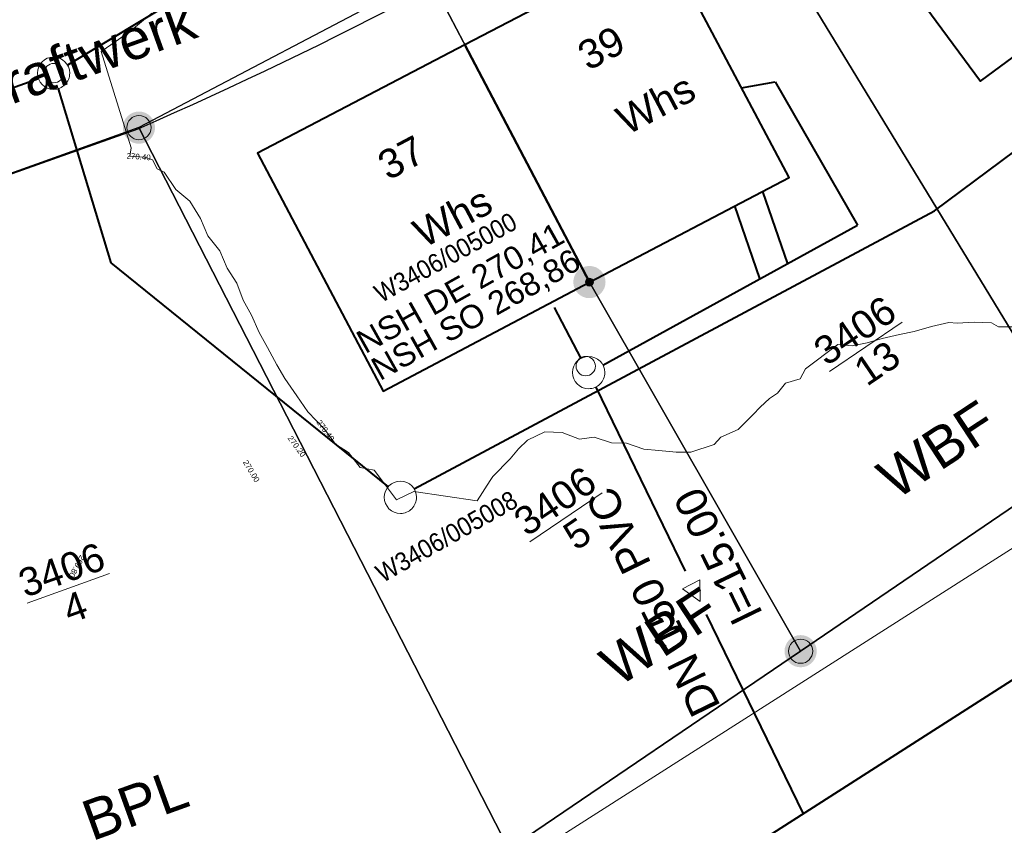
# Model space of a CAD drawing. Header units: millimetres. Extents: x 3402416 to 3403134, y 5267375 to 5268119.
# Tile 169 of 256: x 3402735 to 3402766, y 5267712 to 5267737. Entities that reach past the tile are written whole.
import ezdxf

# ---------------------------------------------------------------- set-up
doc = ezdxf.new("R2010")
doc.units = ezdxf.units.MM
doc.header["$MEASUREMENT"] = 0
doc.linetypes.add('100.5', pattern=[5.5, 3.9, -1.6])
doc.linetypes.add('Zaun', pattern=[3, 1.5, 1.5])
for name, color, linetype, lineweight, true_color in [('ALKIS_Flurstuecksgrenze', 7, 'Continuous', 0, 0xffff80), ('ALKIS_Flurstuecksnummer', 7, 'Continuous', 0, 0xffff80), ('ALKIS_Gebaeude', 7, 'Continuous', 0, 0xcccccc), ('ALKIS_Grenzpunkte_abgemarkt', 7, 'Continuous', 0, 0xffff80), ('ALKIS_Grenzpunkte_endgueltig', 7, 'Continuous', 0, 0x73d156), ('ALKIS_Grenzpunkte_nicht_abgemarkt', 7, 'Continuous', 0, 0xffff80), ('ALKIS_Tatsaechliche Nutzung beschr', 7, 'Continuous', 0, 0x7f7f7f), ('ALKIS_Wege_Fbr_Straßennamen', 7, 'Continuous', 0, 0xcccccc), ('BetaPlan_RW_KW_Schachtnummer', 7, 'Continuous', 0, 0x0072ff), ('BetaPlan_SW_KW_Schachtnummer', 7, 'Continuous', 0, 0xa85100)]:
    doc.layers.add(name, color=color, linetype=linetype, lineweight=lineweight, true_color=true_color)
for name, color, linetype, lineweight in [('ALKIS_Hausnr_Gebaeudenutzung', 255, 'Continuous', 0), ('IVK_Fahrbahnrand', 7, 'Continuous', 0), ('IVK_NSH_Modell Umring Freiborderhoehung', 1, 'Continuous', 0), ('IVK_NSH_Modell Umring Werksareal', 7, 'Continuous', 0), ('IVK_Rahmen Stempel', 7, 'Continuous', 0), ('IVK_RW Kanal', 90, 'Continuous', 0), ('IVK_RW Schacht', 90, 'Continuous', 0), ('IVK_SW DN', 20, 'Continuous', 0), ('IVK_SW Fliessrichtungspfeil', 20, 'Continuous', 0), ('IVK_SW Kanal', 20, 'Continuous', 0), ('IVK_SW Schacht', 20, 'Continuous', 0), ('IVK_SW Schachtanschrieb-Hoehen_NSH', 20, 'Continuous', 0), ('IVK_Zaun', 7, 'Continuous', 0), ('LGL_NSH_Beschriftung_Hoehenlinien_2015', 7, 'Continuous', 0), ('LGL_NSH_Zwischenhoehenlinie_2015', 7, 'Continuous', 0)]:
    doc.layers.add(name, color=color, linetype=linetype, lineweight=lineweight)
doc.styles.add('Arial', font='arial.ttf')
doc.styles.add('Gebaeudefunktion (nur BW)', font='arial.ttf')
doc.styles.add('Name-Bauwerken u. Einrichtungen-F10', font='arial.ttf')
doc.styles.get("Standard").update_dxf_attribs({"font": 'txt.shx'})
doc.styles.add('Style-@Arial Unicode MS', font='ARIALUNI.TTF')
doc.styles.add('Style-arial', font='arial.ttf')
doc.styles.add('Tatsaechliche Nutzung', font='arial.ttf')
doc.styles.add('Textart 0', font='arial.ttf')

# ---------------------------------------------------------------- blocks, each defined once
blk = doc.blocks.new('VA03A')
at = {"linetype": 'Continuous', "lineweight": 13}
h = blk.add_hatch(color=7, dxfattribs=at)
edge = h.paths.add_edge_path(flags=0)
edge.add_arc((0, 0), 0.05, 0, 360)
blk = doc.blocks.new('Grenzpunkt mit Abmarkung')
at = {"color": 0}
blk.add_circle((0, 0), 0.05, dxfattribs=at)
blk = doc.blocks.new('Grenzpunkt_ Abm. nach Quellenlage n. zu spezifizieren')
at = {"linetype": 'Continuous', "extrusion": (0, 0, -1)}
blk.add_hatch(color=0, dxfattribs=at).paths.add_polyline_path([(0, 0.0165, 0.57735), (-0.0143, -0.0083, 0.57735), (0.0143, -0.0082, 0.57735)])
at = {"color": 0}
blk.add_circle((0, 0), 0.0165, dxfattribs=at)
blk = doc.blocks.new('FLIESS_1')
at = {"layer": 'IVK_SW Fliessrichtungspfeil', "color": 7, "linetype": 'Continuous', "lineweight": 13}
for p, q in [((-0.002, -0.002), (-0.002, 0.002)), ((-0.002, 0.002), (0.002, 0)), ((0.002, 0), (-0.002, -0.002))]:
    blk.add_line(p, q, dxfattribs=at)
blk = doc.blocks.new('STEIN')
at = {"color": 0, "linetype": 'ByBlock', "lineweight": -2}
for start, end in [(90, 180), (0, 90), (180, 270), (270, 0)]:
    blk.add_arc((0, 0), 0.00501, start, end, dxfattribs=at)

msp = doc.modelspace()

# ---------------------------------------------------------------- linework, layer by layer
at = {"layer": 'ALKIS_Flurstuecksgrenze', "color": 7, "linetype": 'Continuous', "lineweight": 30, "flags": 128}
for points in [[(3402756.471, 5267742.613), (3402768.305, 5267723.175), (3402777.47, 5267729.388), (3402771.007, 5267739.152), (3402764.474, 5267748.175)], [(3402747.857, 5267738.09), (3402752.849, 5267728.566), (3402759.402, 5267717.111), (3402768.305, 5267723.175), (3402756.471, 5267742.613)], [(3402738.873, 5267733.358), (3402750.348, 5267710.968), (3402759.402, 5267717.111), (3402752.849, 5267728.566), (3402747.857, 5267738.09)], [(3402720.655, 5267726.844), (3402731.45, 5267696.62), (3402732.14, 5267694.7), (3402736.422, 5267697.291), (3402756.379, 5267667.929), (3402758.05, 5267669.03), (3402743.475, 5267690.468), (3402751.778, 5267696.562), (3402759.821, 5267702.455), (3402768.005, 5267708.438), (3402776.039, 5267714.331), (3402784.263, 5267720.354), (3402777.47, 5267729.388), (3402768.305, 5267723.175), (3402759.402, 5267717.111), (3402750.348, 5267710.968), (3402732.73, 5267698.992), (3402722.546, 5267727.514)]]:
    msp.add_lwpolyline(points, close=True, dxfattribs=at)
at = {"layer": 'ALKIS_Flurstuecksgrenze', "color": 7, "linetype": 'Continuous', "lineweight": 30}
msp.add_3dface([(3402722.546, 5267727.514), (3402732.73, 5267698.992), (3402750.348, 5267710.968), (3402738.873, 5267733.358)], dxfattribs=at)
at = {"layer": 'ALKIS_Gebaeude', "color": 7, "linetype": 'Continuous', "lineweight": 40, "flags": 128}
msp.add_lwpolyline([(3402770.957, 5267739.212), (3402765.935, 5267746.164), (3402765.624, 5267745.934), (3402765.775, 5267745.734), (3402760.042, 5267741.502), (3402764.984, 5267734.8)], close=True, dxfattribs=at)
at = {"layer": 'ALKIS_Gebaeude', "color": 7, "linetype": 'Continuous', "lineweight": 40}
for points in [[(3402748.987, 5267735.929), (3402752.849, 5267728.566), (3402759.042, 5267731.808), (3402755.16, 5267739.141)], [(3402752.849, 5267728.566), (3402748.987, 5267735.929), (3402742.555, 5267732.567), (3402746.446, 5267725.184)]]:
    msp.add_3dface(points, dxfattribs=at)
at = {"layer": 'IVK_Fahrbahnrand', "color": 7, "linetype": 'Continuous', "lineweight": 30}
msp.add_line((3402715.26, 5267724.96), (3402738.85, 5267733.32), dxfattribs=at)
msp.add_arc((3402679.74, 5267867.74), 146.84, 293.73516, 301.46914, dxfattribs=at)
at = {"layer": 'IVK_NSH_Modell Umring Freiborderhoehung', "color": 6, "linetype": '100.5', "ltscale": 10, "true_color": 0xe202f2}
msp.add_open_spline([(3402973.402, 5267889.37, 266.63), (3402971.259, 5267898.655, 266.884), (3402973.221, 5267899.259, 266.92), (3402979.065, 5267899.964, 266.983), (3402987.632, 5267901.332, 266.645), (3402996.574, 5267901.247, 267.164), (3402999.854, 5267900.751, 267.116), (3403001.073, 5267899.555, 266.771), (3403007.491, 5267887.112, 261.124), (3403008.555, 5267857.094, 261.209), (3403007.359, 5267813.886, 261.074), (3403006.127, 5267770.161, 261.248), (3402999.63, 5267722.447, 261.063), (3402990.96, 5267699.646, 261.254), (3402984.157, 5267681.314, 261.31), (3402973.541, 5267656.946, 261.224), (3402953.577, 5267621.061, 261.098), (3402931.148, 5267593.163, 261.279), (3402926.345, 5267588.179, 261.563), (3402925.493, 5267583.399, 261.511), (3402911.549, 5267570.877, 261.576), (3402911.412, 5267570.875, 261.58), (3402911.339, 5267570.85, 262.251), (3402902.615, 5267562.888, 262.266), (3402892.302, 5267554.41, 262.276), (3402881.339, 5267546.676, 262.302), (3402874.151, 5267542.111, 262.268), (3402866.574, 5267537.704, 262.28), (3402866.402, 5267538.022, 262.27), (3402865.737, 5267539.264, 262.279), (3402868.892, 5267541.002, 262.274), (3402868.752, 5267541.251, 262.276), (3402868.744, 5267541.273, 262.225), (3402864.707, 5267548.554, 262.213), (3402862.826, 5267549.046, 262.204), (3402861.239, 5267548.161, 262.217), (3402861.219, 5267548.172, 262.174), (3402860.109, 5267550.144, 262.171), (3402860.127, 5267550.151, 262.401), (3402859.981, 5267550.413, 262.4), (3402859.545, 5267550.177, 262.402), (3402857.42, 5267547.064, 262.409), (3402861.361, 5267539.982, 262.423), (3402857.268, 5267537.712, 262.414), (3402857.595, 5267537.1, 262.401), (3402855.077, 5267535.648, 262.413), (3402855.391, 5267535.133, 262.415), (3402847.117, 5267530.472, 262.423), (3402844.698, 5267529.084, 262.42), (3402844.686, 5267529.154, 262.243), (3402841.189, 5267535.306, 262.197), (3402834.324, 5267531.517, 262.196), (3402825.188, 5267526.398, 262.199), (3402816.64, 5267521.633, 262.187), (3402807.825, 5267516.664, 262.189), (3402799.117, 5267511.766, 262.187), (3402790.161, 5267506.762, 262.187), (3402785.002, 5267503.849, 262.181), (3402780.631, 5267501.338, 262.252), (3402779.518, 5267503.255, 262.252), (3402779.51, 5267503.225, 261.302), (3402771.145, 5267498.561, 261.306), (3402762.032, 5267493.996, 261.293), (3402753.326, 5267489.085, 261.279), (3402744.624, 5267484.192, 261.304), (3402737.594, 5267477.268, 261.295), (3402739.756, 5267473.33, 261.297), (3402739.329, 5267473.086, 261.293), (3402740.745, 5267471.036, 261.302), (3402742.522, 5267468.178, 261.301), (3402737.854, 5267465.502, 261.276), (3402736.075, 5267464.499, 261.309), (3402734.307, 5267463.533, 261.292), (3402734.274, 5267463.516, 262.291), (3402732.35, 5267462.487, 262.274), (3402724.718, 5267458.614, 262.463), (3402722.217, 5267454.994, 262.478), (3402722.175, 5267455, 262.607), (3402720.67, 5267453.302, 262.568), (3402719.337, 5267455.763, 262.571), (3402719.314, 5267455.757, 262.497), (3402715.054, 5267453.445, 262.491), (3402712.311, 5267452.143, 258.244), (3402707.951, 5267450.18, 258.263), (3402703.588, 5267448.754, 258.252), (3402699.675, 5267457.066, 258.28), (3402695.118, 5267469.736, 258.679), (3402692.195, 5267479.923, 258.969), (3402702.031, 5267485.048, 259.195), (3402707.857, 5267488.496, 259.373), (3402715.117, 5267492.487, 259.098), (3402719.239, 5267494.954, 259.258), (3402721.036, 5267494.67, 259.279), (3402723.049, 5267491.187, 262.242), (3402725.561, 5267486.822, 262.264), (3402729.362, 5267488.733, 262.271), (3402737.009, 5267493.102, 262.276), (3402745.765, 5267498.005, 262.28), (3402754.496, 5267502.989, 262.292), (3402763.191, 5267507.689, 262.273), (3402771.922, 5267512.655, 262.276), (3402774.429, 5267514.204, 262.227), (3402783.438, 5267519.244, 262.226), (3402792.034, 5267524.084, 262.23), (3402800.847, 5267529.005, 262.22), (3402809.211, 5267533.706, 262.217), (3402818.25, 5267538.767, 262.216), (3402826.523, 5267543.492, 262.222), (3402838.805, 5267550.458, 262.215), (3402835.571, 5267556.173, 262.289), (3402836.864, 5267556.946, 262.342), (3402832.914, 5267564.026, 262.333), (3402828.391, 5267572.116, 262.301), (3402828.714, 5267572.295, 262.297), (3402828.751, 5267572.324, 262.218), (3402831.204, 5267573.654, 262.187), (3402830.856, 5267577.123, 262.171), (3402838.132, 5267575.061, 262.179), (3402857.727, 5267580.016, 262.296), (3402858.743, 5267586.148, 262.343), (3402856.571, 5267590.239, 262.325), (3402872.49, 5267592.439, 262.352), (3402877.389, 5267594.62, 262.202), (3402881.373, 5267600.75, 262.129), (3402885.875, 5267603.453, 262.135), (3402897.38, 5267602.371, 262.069), (3402906.697, 5267606.506, 262.095), (3402914.635, 5267612.832, 262.118), (3402919.801, 5267617.02, 262.213), (3402922.673, 5267622.771, 262.143), (3402927.52, 5267629.693, 262.208), (3402932.198, 5267635.327, 262.186), (3402941.376, 5267637.011, 262.09), (3402947.2, 5267645.566, 262.07), (3402949.802, 5267656.334, 262.328), (3402957.649, 5267672.321, 262.37), (3402963.36, 5267678.252, 262.337), (3402968.961, 5267685.849, 262.32), (3402968.435, 5267695.836, 262.336), (3402971.662, 5267699.315, 262.308), (3402983.328, 5267726.695, 262.51), (3402987.168, 5267750.814, 262.971), (3402988.274, 5267771.277, 263.412), (3402989.89, 5267792.909, 264.016), (3402990.532, 5267812.395, 264.397), (3402986.982, 5267832.181, 264.939), (3402981.541, 5267853.095, 265.631), (3402977.157, 5267872.138, 266.165), (3402973.402, 5267889.37, 266.63)], degree=1, dxfattribs=at)
at = {"layer": 'IVK_Rahmen Stempel', "color": 7, "linetype": 'Continuous', "lineweight": 30}
msp.add_3dface([(3402461.797, 5267374.849), (3403134.297, 5267374.849), (3403134.297, 5268117.349), (3402461.797, 5268117.349)], dxfattribs=at)
msp.add_3dface([(3402461.797, 5267374.849), (3403134.297, 5267374.849), (3403134.297, 5268117.349), (3402461.797, 5268117.349)], dxfattribs=at)
at = {"layer": 'IVK_RW Kanal', "linetype": 'Continuous', "lineweight": 40}
for p, q in [((3402754.884, 5267746.287), (3402736.654, 5267735.297)), ((3402763.552, 5267730.772), (3402778.909, 5267742.236)), ((3402735.754, 5267734.877), (3402703.984, 5267723.477)), ((3402736.369, 5267734.567), (3402738.002, 5267729.162)), ((3402747.409, 5267722.154), (3402763.552, 5267730.772)), ((3402738.002, 5267729.162), (3402746.608, 5267722.216))]:
    msp.add_line(p, q, dxfattribs=at)
at = {"layer": 'IVK_SW Kanal', "linetype": 'Continuous', "lineweight": 40}
for p, q in [((3402757.569, 5267734.589), (3402758.614, 5267734.782)), ((3402758.614, 5267734.782), (3402761.167, 5267730.328)), ((3402758.22, 5267731.378), (3402758.995, 5267729.129)), ((3402757.348, 5267730.927), (3402758.123, 5267728.678)), ((3402753.264, 5267725.987), (3402761.167, 5267730.328)), ((3402752.594, 5267726.197), (3402751.764, 5267727.777)), ((3402753.044, 5267725.307), (3402755.824, 5267719.597)), ((3402747.234, 5267704.237), (3402769.284, 5267718.337)), ((3402756.474, 5267718.247), (3402759.484, 5267712.067))]:
    msp.add_line(p, q, dxfattribs=at)
at = {"layer": 'IVK_Zaun', "color": 7, "linetype": 'Zaun', "lineweight": 13}
msp.add_line((3402736.3, 5267701.39), (3402778.34, 5267728.2), dxfattribs=at)
at = {"layer": 'LGL_NSH_Zwischenhoehenlinie_2015', "color": 190, "linetype": 'Continuous', "true_color": 0x9002f5, "elevation": 270.4, "flags": 128}
msp.add_lwpolyline([(3402739.272, 5267736.908), (3402738.634, 5267736.372), (3402738.17, 5267736.037), (3402737.706, 5267735.724), (3402738.634, 5267732.73), (3402738.593, 5267732.476), (3402739.057, 5267732.442), (3402739.298, 5267732.364), (3402739.435, 5267732.082), (3402739.658, 5267731.973), (3402740.019, 5267731.437), (3402740.453, 5267731.072), (3402740.781, 5267730.536), (3402741.015, 5267730), (3402741.381, 5267729.536), (3402741.614, 5267729), (3402741.905, 5267728.536), (3402742.104, 5267728), (3402742.36, 5267727.536), (3402742.599, 5267727), (3402742.864, 5267726.536), (3402743.15, 5267726), (3402743.394, 5267725.576), (3402743.775, 5267725.04), (3402744.108, 5267724.536), (3402744.632, 5267724), (3402744.971, 5267723.536), (3402745.378, 5267723.277), (3402745.733, 5267722.813), (3402746.171, 5267722.732), (3402746.522, 5267722.268), (3402746.864, 5267721.804), (3402747.4, 5267722.064), (3402749.363, 5267721.782), (3402749.772, 5267722.406), (3402749.856, 5267722.528), (3402750.392, 5267723.085), (3402750.645, 5267723.388), (3402750.928, 5267723.656), (3402751.464, 5267723.922), (3402752, 5267723.901), (3402752.536, 5267723.694), (3402753, 5267723.752), (3402753.536, 5267723.576), (3402754, 5267723.563), (3402754.536, 5267723.381), (3402755, 5267723.336), (3402755.536, 5267723.284), (3402756, 5267723.284), (3402756.715, 5267723.526), (3402756.928, 5267723.748), (3402757.464, 5267723.992), (3402757.928, 5267724.456), (3402758.142, 5267724.683), (3402758.435, 5267724.949), (3402758.685, 5267725.122), (3402758.928, 5267725.432), (3402759.392, 5267725.558), (3402759.553, 5267725.87), (3402760.555, 5267726.628), (3402761, 5267726.591), (3402761.464, 5267726.684), (3402761.928, 5267726.818), (3402762.464, 5267726.942), (3402762.928, 5267727.034), (3402763.464, 5267727.182), (3402764, 5267727.306), (3402764.254, 5267727.288), (3402764.79, 5267727.323), (3402765.326, 5267727.305), (3402765.536, 5267727.176), (3402766.072, 5267727.175)], dxfattribs=at)

# ---------------------------------------------------------------- block references
at = {"layer": 'ALKIS_Grenzpunkte_abgemarkt', "color": 7, "xscale": 7.5, "yscale": 7.5, "zscale": 7.5}
for p in [(3402738.873, 5267733.358), (3402759.402, 5267717.111)]:
    msp.add_blockref('Grenzpunkt mit Abmarkung', p, dxfattribs=at)
at = {"layer": 'ALKIS_Grenzpunkte_endgueltig', "color": 254, "ltscale": 0.5, "true_color": 0xbfffbf, "xscale": 10, "yscale": 10, "zscale": 10}
for p in [(3402738.873, 5267733.358), (3402752.849, 5267728.566), (3402759.402, 5267717.111)]:
    msp.add_blockref('VA03A', p, dxfattribs=at)
at = {"layer": 'ALKIS_Grenzpunkte_nicht_abgemarkt', "color": 7, "xscale": 7.5, "yscale": 7.5, "zscale": 7.5}
msp.add_blockref('Grenzpunkt_ Abm. nach Quellenlage n. zu spezifizieren', (3402752.849, 5267728.566), dxfattribs=at)
at = {"layer": 'IVK_RW Schacht', "linetype": 'Continuous', "lineweight": 13, "zscale": 100, "rotation": 359.9919}
for p, xscale, yscale in [((3402736.224, 5267735.047), 100, 100), ((3402736.232, 5267735.05), 59.99999999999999, 59.99999999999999)]:
    msp.add_blockref('STEIN', p, dxfattribs=dict(at, xscale=xscale, yscale=yscale))
at = {"layer": 'IVK_RW Schacht', "linetype": 'Continuous', "lineweight": 0, "xscale": 100, "yscale": 100, "zscale": 100, "rotation": 359.9919}
msp.add_blockref('STEIN', (3402746.985, 5267721.887), dxfattribs=at)
at = {"layer": 'IVK_SW Fliessrichtungspfeil', "linetype": 'Continuous', "lineweight": 13, "xscale": 150.00040471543, "yscale": 150.00040471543, "rotation": 297.7938064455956}
msp.add_blockref('FLIESS_1', (3402756.144, 5267718.917), dxfattribs=at)
at = {"layer": 'IVK_SW Schacht', "linetype": 'Continuous', "lineweight": 13}
for p, xscale, yscale, zscale, rotation in [((3402752.824, 5267725.757), 99.99999999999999, 99.99999999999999, 99.99999999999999, 359.9928), ((3402752.734, 5267725.957), 59.99999999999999, 59.99999999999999, 100, 359.9919)]:
    msp.add_blockref('STEIN', p, dxfattribs=dict(at, xscale=xscale, yscale=yscale, zscale=zscale, rotation=rotation))

# ---------------------------------------------------------------- texts
at = {"layer": 'ALKIS_Flurstuecksnummer', "color": 7, "linetype": 'Continuous', "char_height": 1.25, "attachment_point": 4, "line_spacing_factor": 0.5}
for s, insert, rotation in [('{\\f@Arial Unicode MS|b0|i0|c00|p39;\\H0.7x;\\S3406/13;}', (3402760.302, 5267725.795), 34.1986), ('{\\f@Arial Unicode MS|b0|i0|c00|p39;\\H0.7x;\\S3406/5;}', (3402750.998, 5267720.502), 34.1986), ('{\\f@Arial Unicode MS|b0|i0|c00|p39;\\H0.7x;\\S3406/4;}', (3402735.401, 5267718.601), 19.8118)]:
    msp.add_mtext(s, dxfattribs=dict(at, insert=insert, rotation=rotation))
at = {"layer": 'ALKIS_Hausnr_Gebaeudenutzung', "color": 7, "linetype": 'Continuous', "char_height": 0.9, "attachment_point": 4, "rotation": 27.8973, "line_spacing_factor": 0.5}
for s, insert in [('\\f@Arial Unicode MS|b0|i0|c00|p39;39', (3402752.599, 5267735.499)), ('\\f@Arial Unicode MS|b0|i0|c00|p39;37', (3402746.396, 5267732.097))]:
    msp.add_mtext(s, dxfattribs=dict(at, insert=insert))
at = {"layer": 'ALKIS_Hausnr_Gebaeudenutzung', "color": 7, "linetype": 'Continuous', "char_height": 0.9, "attachment_point": 4, "rotation": 27.8973, "line_spacing_factor": 0.5, "style": 'Gebaeudefunktion (nur BW)'}
for insert in [(3402753.799, 5267733.498), (3402747.497, 5267729.997)]:
    msp.add_mtext('\\f@Arial Unicode MS|b0|i0|c00|p39;Whs', dxfattribs=dict(at, insert=insert))
at = {"layer": 'ALKIS_Tatsaechliche Nutzung beschr', "color": 7, "linetype": 'Continuous', "char_height": 1.25, "attachment_point": 4, "line_spacing_factor": 0.5, "style": 'Tatsaechliche Nutzung'}
for s, insert, rotation in [('\\f@Arial Unicode MS|b0|i0|c00|p39;WBF', (3402762.003, 5267722.304), 33.2928), ('\\f@Arial Unicode MS|b0|i0|c00|p39;WBF', (3402753.399, 5267716.501), 33.2928), ('\\f@Arial Unicode MS|b0|i0|c00|p39;BPL', (3402737.202, 5267711.798), 19.8118)]:
    msp.add_mtext(s, dxfattribs=dict(at, insert=insert, rotation=rotation))
at = {"layer": 'ALKIS_Wege_Fbr_Straßennamen', "color": 7, "linetype": 'Continuous', "insert": (3402725.397, 5267731.296), "char_height": 1.25, "attachment_point": 4, "rotation": 19.8118, "line_spacing_factor": 0.5, "style": 'Name-Bauwerken u. Einrichtungen-F10'}
msp.add_mtext('\\f@Arial Unicode MS|b0|i0|c00|p39;Am Wasserkraftwerk', dxfattribs=at)
at = {"layer": 'BetaPlan_RW_KW_Schachtnummer', "linetype": 'Continuous', "insert": (3402746.152, 5267719.718), "char_height": 0.572, "attachment_point": 1, "rotation": 29.4996, "line_spacing_factor": 0.69, "style": 'Arial'}
msp.add_mtext('\\H1x;\\W0.9;W3406/005008', dxfattribs=at)
at = {"layer": 'BetaPlan_SW_KW_Schachtnummer', "linetype": 'Continuous', "insert": (3402746.108, 5267728.411), "char_height": 0.572, "attachment_point": 1, "rotation": 28.702, "line_spacing_factor": 0.69, "style": 'Arial'}
msp.add_mtext('\\H1x;\\W0.9;W3406/005000', dxfattribs=at)
at = {"layer": 'IVK_SW DN', "linetype": 'Continuous', "lineweight": 13, "style": 'Style-arial'}
for s, p in [('l=15.00', (3402758.233, 5267718.294)), ('DN 150 PVC', (3402756.934, 5267715.397))]:
    msp.add_text(s, height=0.96, rotation=115.92, dxfattribs=at).set_placement(p)
at = {"layer": 'IVK_SW Schachtanschrieb-Hoehen_NSH', "linetype": 'Continuous', "lineweight": 106, "char_height": 0.72, "attachment_point": 7, "rotation": 29.2655, "line_spacing_factor": 0.6, "style": 'Style-@Arial Unicode MS'}
for s, insert in [('NSH DE \\fArial Unicode MS|b0|i0|c00|p39;270,41', (3402745.958, 5267726.209)), ('NSH SO \\fArial Unicode MS|b0|i0|c00|p39;268,86', (3402746.416, 5267725.371))]:
    msp.add_mtext(s, dxfattribs=dict(at, insert=insert))
at = {"layer": 'LGL_NSH_Beschriftung_Hoehenlinien_2015', "color": 7, "linetype": 'Continuous', "char_height": 0.175, "attachment_point": 5, "line_spacing_factor": 0.69, "style": 'Textart 0'}
for s, insert, rotation in [('\\f@Arial Unicode MS|b0|i0|c00|p39;270.40', (3402738.865, 5267732.456, 270.4), 355.8123), ('\\f@Arial Unicode MS|b0|i0|c00|p39;270.40', (3402744.663, 5267723.958, 270.4), 306.1706), ('\\f@Arial Unicode MS|b0|i0|c00|p39;270.20', (3402743.767, 5267723.468, 270.2), 306.1706), ('\\f@Arial Unicode MS|b0|i0|c00|p39;270.00', (3402742.36, 5267722.699, 270), 301.1308), ('\\f@Arial Unicode MS|b0|i0|c00|p39;269.80', (3402736.95, 5267719.743, 269.8), 240.6672)]:
    msp.add_mtext(s, dxfattribs=dict(at, insert=insert, rotation=rotation))

# ---------------------------------------------------------------- meshes
at = {"layer": 'IVK_NSH_Modell Umring Werksareal', "color": 6, "linetype": 'Continuous', "lineweight": 13, "true_color": 0xe202f2}
mesh = msp.add_polyface(dxfattribs=at)
corners = [(3402762.413, 5267617.541, 261.278), (3402759.973, 5267620.657, 261.321), (3402762.177, 5267621.875, 261.324), (3402764.78, 5267623.361, 262), (3402765.029, 5267623.51, 262.047), (3402765.132, 5267623.572, 262.047), (3402765.126, 5267623.597, 262.033), (3402765.055, 5267623.74, 262.033), (3402768.145, 5267625.272, 262.07), (3402768.794, 5267625.575, 262.088), (3402769.349, 5267625.824, 262.103), (3402769.805, 5267626.023, 262.115), (3402770.716, 5267626.403, 262.139), (3402771.82, 5267626.835, 262.167), (3402772.644, 5267627.137, 262.188), (3402773.393, 5267627.396, 262.207), (3402774.278, 5267627.686, 262.228), (3402775.265, 5267627.987, 262.252), (3402776.49, 5267628.328, 262.28), (3402777.368, 5267628.552, 262.3), (3402778.204, 5267628.748, 262.319), (3402779.378, 5267629.038, 262.342), (3402780.663, 5267629.299, 262.365), (3402781.904, 5267629.497, 262.385), (3402782.987, 5267629.627, 262.4), (3402783.935, 5267629.709, 262.412), (3402788.698, 5267633.196, 262.624), (3402790.747, 5267634.336, 262.752), (3402793.374, 5267635.652, 262.802), (3402793.395, 5267635.647, 262.96), (3402794.703, 5267636.415, 262.967), (3402794.72, 5267636.421, 262.806), (3402806.142, 5267642.755, 262.826), (3402817.078, 5267648.877, 262.811), (3402816.57, 5267649.885, 262.825), (3402816.501, 5267650.014, 262.825), (3402816.428, 5267650.15, 262.825), (3402816.414, 5267650.199, 262.816), (3402816.391, 5267650.212, 263.018), (3402816.433, 5267650.577, 263.015), (3402822.76, 5267654.114, 262.939), (3402822.933, 5267653.871, 262.926), (3402822.935, 5267653.87, 262.713), (3402822.957, 5267653.84, 262.706), (3402829.2, 5267657.317, 262.583), (3402837.42, 5267661.927, 262.496), (3402837.861, 5267662.163, 262.496), (3402846.521, 5267667.006, 262.431), (3402857.557, 5267673.173, 262.386), (3402857.998, 5267673.409, 262.386), (3402859.987, 5267674.538, 262.362), (3402860.345, 5267674.811, 262.382), (3402860.716, 5267674.932, 262.369), (3402865.549, 5267677.642, 262.397), (3402872.215, 5267681.351, 262.45), (3402873.352, 5267681.721, 262.453), (3402873.358, 5267681.726, 262.535), (3402873.319, 5267681.796, 262.538), (3402877.616, 5267684.201, 262.53), (3402877.128, 5267685.073, 262.567), (3402877.198, 5267685.112, 262.567), (3402877.215, 5267685.118, 262.463), (3402879.804, 5267686.592, 262.502), (3402879.805, 5267686.608, 262.599), (3402879.875, 5267686.647, 262.6), (3402880.375, 5267685.759, 262.572), (3402890.175, 5267691.248, 262.736), (3402896.57, 5267694.844, 262.77), (3402896.101, 5267695.662, 262.763), (3402896.17, 5267695.702, 262.764), (3402896.182, 5267695.701, 262.695), (3402900.121, 5267697.902, 262.702), (3402900.129, 5267697.912, 262.761), (3402900.199, 5267697.95, 262.761), (3402900.648, 5267697.127, 262.753), (3402911.965, 5267703.471, 262.783), (3402912.478, 5267703.769, 262.783), (3402913.01, 5267704.056, 262.783), (3402913.421, 5267704.265, 262.782), (3402913.839, 5267704.464, 262.781), (3402914.303, 5267704.672, 262.78), (3402914.762, 5267704.864, 262.778), (3402915.211, 5267705.04, 262.775), (3402915.746, 5267705.232, 262.772), (3402916.23, 5267705.392, 262.768), (3402916.756, 5267705.55, 262.764), (3402915.717, 5267707.4, 262.784), (3402915.787, 5267707.439, 262.784), (3402915.806, 5267707.437, 262.71), (3402917.475, 5267707.838, 262.71), (3402917.477, 5267707.857, 262.791), (3402917.547, 5267707.895, 262.791), (3402921.478, 5267708.959, 262.843), (3402925.066, 5267711.336, 262.609), (3402928.563, 5267714.988, 262.447), (3402930.258, 5267713.998, 262.471), (3402933.77, 5267719.117, 262.526), (3402939.731, 5267728.616, 262.434), (3402943.002, 5267734.06, 262.485), (3402944.737, 5267732.963, 262.448), (3402944.563, 5267732.736, 262.45), (3402944.429, 5267732.51, 262.452), (3402944.326, 5267732.285, 262.452), (3402944.247, 5267732.049, 262.453), (3402944.185, 5267731.749, 262.453), (3402944.163, 5267731.44, 262.452), (3402944.177, 5267731.172, 262.451), (3402944.218, 5267730.925, 262.449), (3402944.296, 5267730.649, 262.447), (3402944.397, 5267730.409, 262.444), (3402944.513, 5267730.196, 262.441), (3402944.614, 5267730.046, 262.439), (3402944.748, 5267729.88, 262.436), (3402944.878, 5267729.744, 262.433), (3402950.928, 5267722.684, 262.415), (3402958.996, 5267713.311, 262.416), (3402966.464, 5267704.917, 262.386), (3402971.662, 5267699.315, 262.308), (3402968.435, 5267695.836, 262.336), (3402968.961, 5267685.849, 262.32), (3402963.36, 5267678.252, 262.337), (3402957.717, 5267672.338, 262.371), (3402957.649, 5267672.321, 262.37), (3402949.802, 5267656.334, 262.328), (3402947.2, 5267645.566, 262.07), (3402941.376, 5267637.011, 262.09), (3402932.198, 5267635.327, 262.186), (3402927.52, 5267629.693, 262.208), (3402922.673, 5267622.771, 262.143), (3402919.801, 5267617.02, 262.213), (3402914.635, 5267612.832, 262.118), (3402906.697, 5267606.506, 262.095), (3402897.38, 5267602.371, 262.069), (3402885.875, 5267603.453, 262.135), (3402881.373, 5267600.75, 262.129), (3402877.389, 5267594.62, 262.202), (3402872.49, 5267592.439, 262.352), (3402872.274, 5267592.322, 262.344), (3402856.571, 5267590.239, 262.325), (3402858.743, 5267586.148, 262.343), (3402857.727, 5267580.016, 262.296), (3402838.132, 5267575.061, 262.179), (3402830.856, 5267577.123, 262.171), (3402829.633, 5267576.445, 262.167), (3402829.616, 5267576.431, 262.175), (3402831.15, 5267573.633, 262.195), (3402831.204, 5267573.654, 262.187), (3402828.751, 5267572.324, 262.218), (3402828.714, 5267572.335, 262.318), (3402827.215, 5267575.032, 262.304), (3402827.205, 5267575.085, 262.204), (3402826.772, 5267574.84, 262.211), (3402826.277, 5267575.687, 262.206), (3402824.637, 5267577.461, 261.871), (3402822.453, 5267581.14, 261.849), (3402819.756, 5267585.581, 261.886), (3402815.675, 5267589.71, 261.794), (3402811.376, 5267593.551, 261.756), (3402803.071, 5267597.641, 261.684), (3402803.324, 5267598.152, 261.735), (3402799.313, 5267599.618, 261.701), (3402798.953, 5267598.711, 261.458), (3402796.779, 5267593.18, 257.866), (3402796.833, 5267591.462, 257.686), (3402792.991, 5267592.372, 257.596), (3402784.383, 5267593.048, 257.709), (3402775.595, 5267592.07, 257.662), (3402767.162, 5267590.358, 257.668), (3402758.663, 5267587.668, 257.631), (3402751.656, 5267584.674, 257.648), (3402744.349, 5267580.838, 257.597), (3402737.224, 5267576.928, 257.701), (3402729.299, 5267572.511, 257.661), (3402721.384, 5267568.088, 257.679), (3402712.401, 5267563.092, 257.637), (3402702.115, 5267557.288, 257.688), (3402701.344, 5267558.508, 257.897), (3402698.497, 5267563.37, 261.173), (3402697.075, 5267566.019, 261.314), (3402697.037, 5267566.09, 261.314), (3402697.032, 5267566.099, 261.213), (3402696.589, 5267566.226, 261.224), (3402694.023, 5267570.659, 261.281), (3402690.827, 5267576.175, 261.339), (3402688.221, 5267580.593, 261.381), (3402699.242, 5267586.694, 261.202), (3402706.637, 5267590.803, 261.304), (3402708.757, 5267587.494, 261.273), (3402708.763, 5267587.481, 261.369), (3402708.801, 5267587.411, 261.369), (3402712.25, 5267581.508, 261.195), (3402718.085, 5267584.805, 261.168), (3402718.966, 5267585.308, 261.175), (3402725.521, 5267589.032, 261.243), (3402725.576, 5267589.097, 261.243), (3402727.393, 5267590.316, 261.223), (3402727.461, 5267590.33, 261.229), (3402734.748, 5267594.569, 261.354), (3402738.837, 5267596.715, 261.433), (3402740.595, 5267597.66, 261.444), (3402742.138, 5267598.543, 261.4), (3402750.306, 5267603.054, 261.529), (3402751.21, 5267603.553, 261.522), (3402755.657, 5267606.04, 261.526), (3402760.137, 5267608.58, 261.536), (3402760.998, 5267609.069, 261.54), (3402765.605, 5267611.658, 261.691), (3402762.446, 5267617.468, 261.364), (3402762.415, 5267617.536, 261.364)]
mesh.append_faces([[corners[k] for k in face] for face in [(118, 116, 117), (73, 71, 72), (147, 145, 146), (152, 150, 151), (64, 62, 63), (100, 98, 99), (120, 118, 119), (122, 120, 121), (95, 93, 94), (91, 89, 90), (88, 86, 87), (77, 75, 76), (126, 124, 125), (70, 68, 69), (61, 59, 60), (58, 56, 57), (130, 128, 129), (55, 53, 54), (52, 50, 51), (133, 131, 132), (136, 134, 135), (138, 136, 137), (37, 35, 36), (31, 29, 30), (140, 138, 139), (29, 27, 28), (159, 157, 158), (164, 162, 163), (8, 6, 7), (2, 0, 1), (196, 194, 195), (187, 185, 186), (185, 183, 184), (176, 174, 175), (42, 40, 41), (182, 180, 181), (39, 37, 38)]], dxfattribs={"vtx0": -1, "color": 6})
mesh.append_faces([[corners[k] for k in face] for face in [(116, 95, 115), (114, 97, 113), (149, 144, 148), (153, 144, 152), (144, 153, 143), (62, 65, 61), (98, 105, 97), (113, 97, 112), (93, 122, 92), (92, 85, 91), (89, 85, 88), (85, 75, 84), (84, 75, 83), (83, 75, 82), (82, 75, 81), (81, 75, 80), (80, 75, 79), (79, 75, 78), (78, 75, 77), (75, 123, 74), (67, 126, 66), (66, 126, 65), (56, 58, 55), (53, 133, 52), (50, 133, 49), (49, 133, 48), (48, 133, 47), (47, 134, 46), (46, 134, 45), (45, 138, 44), (44, 138, 43), (35, 39, 34), (33, 157, 32), (157, 138, 156), (141, 138, 140), (32, 159, 31), (155, 142, 154), (27, 160, 26), (26, 160, 25), (25, 165, 24), (24, 165, 23), (22, 206, 21), (21, 206, 20), (20, 206, 19), (19, 206, 18), (18, 206, 17), (17, 206, 16), (16, 206, 15), (15, 206, 14), (14, 206, 13), (13, 206, 12), (12, 206, 11), (11, 206, 10), (10, 206, 9), (6, 8, 5), (9, 206, 8), (5, 207, 4), (4, 207, 3), (0, 3, 208), (206, 167, 205), (205, 167, 204), (204, 167, 203), (203, 168, 202), (202, 168, 201), (201, 169, 200), (200, 169, 199), (199, 170, 198), (198, 170, 197), (197, 171, 196), (193, 172, 192), (192, 172, 191), (191, 173, 190), (174, 190, 173), (180, 190, 179), (183, 185, 182), (179, 174, 178), (178, 174, 177), (177, 174, 176), (40, 42, 39)]], dxfattribs={"vtx0": -1, "vtx1": -1, "color": 6})
mesh.append_faces([[corners[k] for k in face] for face in [(116, 118, 95), (71, 74, 67), (150, 152, 144), (95, 118, 120), (95, 120, 122), (95, 122, 93), (92, 122, 85), (89, 91, 85), (85, 123, 75), (74, 123, 126), (67, 74, 126), (65, 127, 58), (58, 127, 55), (65, 58, 61), (55, 128, 130), (55, 130, 133), (53, 55, 133), (52, 133, 50), (45, 134, 138), (134, 136, 138), (43, 138, 33), (43, 34, 39), (35, 37, 39), (33, 138, 157), (155, 138, 142), (32, 157, 159), (31, 160, 29), (29, 160, 27), (25, 160, 165), (22, 165, 206), (5, 8, 206), (196, 171, 193), (185, 190, 182), (190, 174, 179), (190, 180, 182)]], dxfattribs={"vtx0": -1, "vtx1": -1, "vtx2": -1, "color": 6})
mesh.append_faces([[corners[k] for k in face] for face in [(115, 95, 96), (96, 114, 115), (114, 96, 97), (71, 73, 74), (145, 147, 148), (144, 149, 150), (148, 144, 145), (62, 64, 65), (98, 100, 101), (98, 101, 102), (98, 102, 103), (98, 103, 104), (98, 104, 105), (97, 105, 106), (97, 106, 107), (97, 107, 108), (97, 108, 109), (97, 109, 110), (97, 110, 111), (97, 111, 112), (85, 122, 123), (88, 85, 86), (126, 123, 124), (67, 70, 71), (70, 67, 68), (65, 126, 127), (61, 58, 59), (55, 127, 128), (133, 130, 131), (47, 133, 134), (43, 33, 34), (138, 155, 156), (138, 141, 142), (31, 159, 160), (153, 142, 143), (142, 153, 154), (165, 22, 23), (165, 160, 161), (164, 161, 162), (161, 164, 165), (5, 206, 207), (0, 2, 3), (3, 207, 208), (206, 165, 166), (206, 166, 167), (203, 167, 168), (201, 168, 169), (199, 169, 170), (197, 170, 171), (196, 193, 194), (193, 171, 172), (191, 172, 173), (185, 187, 188), (185, 188, 189), (185, 189, 190), (39, 42, 43)]], dxfattribs={"vtx0": -1, "vtx2": -1, "color": 6})

doc.saveas('drawing.dxf')
